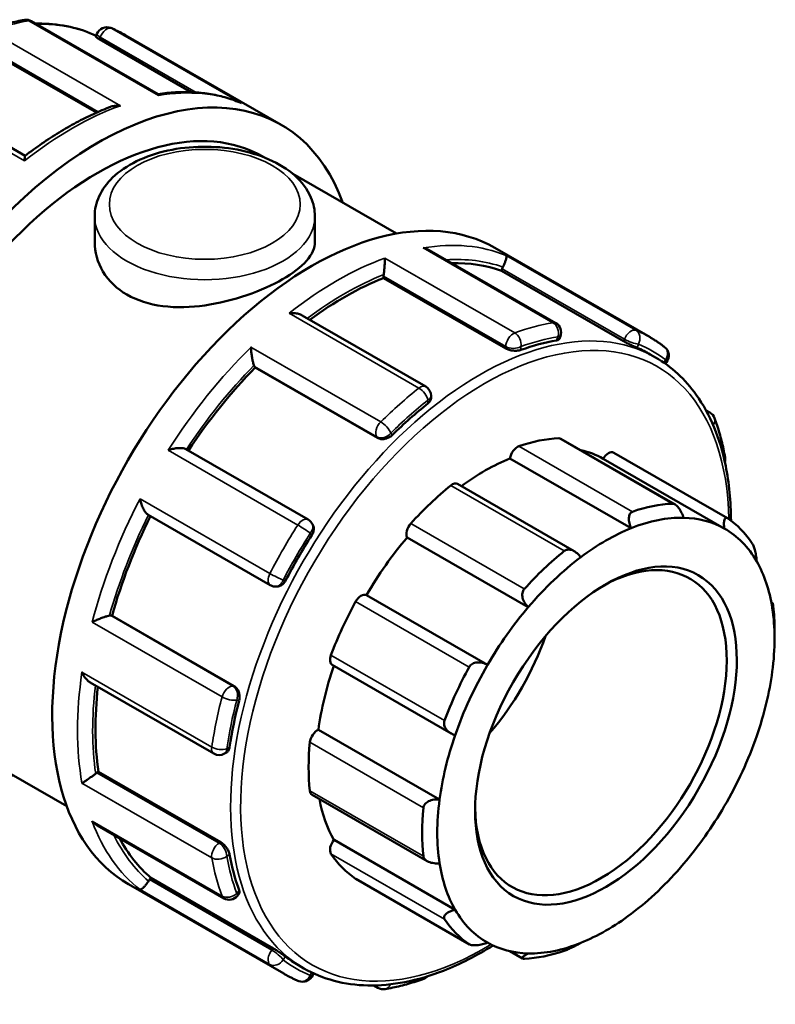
# Model space of a CAD drawing. Header units: millimetres. Extents: x 0 to 901, y -367 to 699.
# Tile 11 of 11: x 763 to 831, y 610 to 699. Entities that reach past the tile are written whole.
import ezdxf

# ---------------------------------------------------------------- set-up
doc = ezdxf.new("R2010")
doc.units = ezdxf.units.MM
doc.layers.add('Visible (ANSI)', color=7, linetype='Continuous', lineweight=50)
doc.layers.add('Visible Narrow (ANSI)', color=7, linetype='Continuous', lineweight=35)

msp = doc.modelspace()

# ---------------------------------------------------------------- linework, layer by layer
at = {"layer": 'Visible (ANSI)'}
for p, q in [((775.213, 692.177), (763.835, 698.729)), ((769.606, 697.34), (769.699, 697.581)), ((772.309, 697.456), (786.254, 689.426)), ((759.342, 696.456), (769.664, 690.511)), ((769.936, 697.106), (778.191, 692.352)), ((763.249, 686.632), (752.141, 693.029)), ((784.607, 686.566), (784.72, 686.501)), ((787.313, 685.008), (796.634, 679.64)), ((769.502, 681.191), (769.502, 678.888)), ((789.302, 681.191), (789.302, 678.888)), ((810.956, 671.594), (799.578, 678.146)), ((805.487, 678.35), (819.431, 670.32)), ((806.069, 676.298), (806.139, 676.48)), ((817.057, 669.97), (806.069, 676.298)), ((795.475, 675.648), (795.475, 675.811)), ((806.463, 669.32), (795.475, 675.648)), ((799.263, 665.893), (788.151, 672.292)), ((811.279, 670.174), (811.372, 670.415)), ((819.451, 668.785), (819.932, 668.509)), ((783.943, 667.604), (783.872, 667.704)), ((794.931, 661.276), (783.943, 667.604)), ((820.802, 667.952), (820.905, 668.08)), ((799.744, 664.861), (799.744, 665.061)), ((824.463, 663.754), (824.815, 663.551)), ((821.675, 655.298), (811.425, 661.201)), ((788.689, 653.939), (777.698, 660.269)), ((817.727, 653.159), (806.838, 659.43)), ((826.106, 653.136), (815.217, 659.407)), ((816.169, 659.948), (826.38, 654.068)), ((812.623, 651.089), (802.123, 657.136)), ((774.298, 654.376), (785.29, 648.046)), ((789.07, 653.553), (788.996, 653.658)), ((808.484, 646.063), (797.595, 652.334)), ((785.681, 647.922), (785.809, 647.911)), ((804.823, 640.88), (793.933, 647.15)), ((830.336, 646.495), (830.457, 646.425)), ((770.941, 645.306), (771.063, 645.295)), ((782.051, 638.967), (771.063, 645.295)), ((830.625, 643.254), (830.625, 644.036)), ((790.856, 640.876), (801.547, 634.719)), ((769.106, 639.298), (780.217, 632.9)), ((754.964, 635.091), (766.991, 628.165)), ((800.508, 628.779), (789.619, 635.05)), ((781.175, 632.9), (781.348, 633)), ((769.708, 631.181), (769.848, 631.262)), ((780.837, 624.935), (769.848, 631.262)), ((789.044, 629.204), (799.395, 623.243)), ((769.734, 626.446), (781.111, 619.895)), ((801.907, 618.873), (791.018, 625.143)), ((774.441, 621.577), (774.563, 621.729)), ((785.551, 615.401), (774.563, 621.729)), ((792.982, 621.642), (803.193, 615.761)), ((772.551, 621.156), (786.495, 613.126)), ((782.338, 620.125), (782.499, 620.326)), ((807.975, 614.486), (806.833, 615.143)), ((787.832, 613.879), (788.313, 613.602)), ((789.105, 613.001), (789.167, 613.159)), ((794.97, 611.852), (794.596, 612.067))]:
    msp.add_line(p, q, dxfattribs=at)
for centre, start, end in [((763.356, 697.897), 60.06401, 99.6131), ((770.594, 697.234), 67.40576, 158.80211), ((810.477, 670.762), 338.80211, 60.06401), ((820.157, 668.681), 321.19183, 52.34333), ((798.784, 665.061), 0, 60.06401), ((824.336, 662.719), 20.23569, 60.06401), ((825.23, 659.377), 344.51282, 10.15194), ((788.21, 653.107), 35.02709, 60.06401), ((785.769, 648.878), 240.06401, 264.76275), ((780.696, 633.732), 240.06401, 299.93599), ((781.59, 620.727), 240.06401, 321.19183), ((788.21, 613.348), 247.40576, 338.80211), ((798.784, 613.572), 289.74163, 316.0752), ((795.449, 612.684), 240.06401, 279.6131)]:
    msp.add_arc(centre, 0.96, start, end, dxfattribs=at)
for centre, major_axis, start_param, end_param in [((769.785, 660.829), (16.468, 28.597), 5.832158, 9.875805), ((769.785, 660.829), (14.821, 25.738), 0, 3.141593), ((789.019, 649.753), (16.468, 28.597), 0, 3.141593), ((791.975, 648.051), (15.809, 27.453), 0.102973, 0.339255), ((806.727, 676.426), (-0.479, -0.832), 4.801717, 4.972255), ((791.975, 648.051), (15.809, 27.453), 0.626572, 0.923698), ((796.154, 676.202), (-0.479, -0.832), 5.325316, 5.495853), ((803.642, 641.332), (-15.809, -27.453), 3.589111, 3.737405), ((803.642, 641.332), (15.809, 27.453), 0, 0.072213), ((791.975, 648.051), (15.809, 27.453), 1.15017, 1.461252), ((784.46, 668.435), (-0.479, -0.832), 5.848915, 6.019452), ((803.642, 641.332), (-15.809, -27.453), 4.11271, 4.261003), ((804.575, 640.795), (11.178, 19.411), 0.349739, 0.588871), ((810.946, 660.369), (0.479, 0.832), 0, 0.349739), ((807.507, 659.68), (0.479, 0.832), 0.588871, 2.182057), ((804.575, 640.795), (10.699, 18.58), 0.005332, 0.177783), ((804.575, 640.795), (-10.699, -18.58), 3.775244, 4.064618), ((815.69, 659.116), (0.479, 0.832), 0, 1.553739), ((804.575, 640.795), (-11.178, -19.411), 4.11965, 4.358782), ((801.644, 656.304), (0.479, 0.832), 0, 0.978058), ((814.786, 634.915), (11.178, 19.411), 0.349739, 0.588871), ((791.975, 648.051), (15.809, 27.453), 1.676418, 1.987555), ((815.465, 634.524), (10.699, 18.58), 0.304959, 0.633651), ((815.465, 634.524), (10.699, 18.58), 0.005332, 0.304959), ((814.786, 634.915), (11.178, 19.411), 6.004606, 6.243738), ((798.204, 653.031), (-0.479, -0.832), 4.358782, 5.951969), ((815.465, 634.524), (10.699, 18.58), 0.633651, 0.933278), ((815.465, 634.524), (10.699, 18.58), 5.959826, 6.288518), ((803.642, 641.332), (-15.809, -27.453), 4.636308, 4.784602), ((804.575, 640.795), (-10.699, -18.58), 4.403562, 4.703189), ((815.012, 634.784), (7.985, 13.865), 2.37399, 7.050788), ((814.786, 634.915), (-11.178, -19.411), 4.11965, 4.358782), ((815.465, 634.524), (10.699, 18.58), 0.933278, 1.261969), ((815.465, 634.524), (10.699, 18.58), 5.660199, 5.959826), ((793.461, 646.315), (0.479, 0.832), 0.01319, 1.606376), ((804.575, 640.795), (-11.178, -19.411), 4.747969, 4.987101), ((815.465, 634.524), (10.699, 18.58), 1.261969, 1.561596), ((814.786, 634.915), (11.178, 19.411), 5.495853, 5.615419), ((770.601, 644.431), (0.479, 0.832), 0.259866, 0.430403), ((815.465, 634.524), (-10.699, -18.58), 2.189915, 2.518607), ((799.908, 643.482), (7.985, 13.865), 4.392833, 5.031945), ((791.335, 641.708), (-0.479, -0.832), 4.987101, 6.283185), ((804.575, 640.795), (-10.699, -18.58), 5.033948, 5.331508), ((815.465, 634.524), (10.699, 18.58), 1.561596, 1.890288), ((814.786, 634.915), (-11.178, -19.411), 4.747969, 4.987101), ((815.465, 634.524), (-10.699, -18.58), 1.890288, 2.189915), ((791.975, 648.051), (15.809, 27.453), 2.213854, 2.511154), ((803.642, 641.332), (-15.809, -27.453), 5.159907, 5.308201), ((789.523, 634.217), (0.479, 0.832), 0.641509, 2.234695), ((815.465, 634.524), (10.699, 18.58), 1.890288, 2.189915), ((804.575, 640.795), (-11.178, -19.411), 5.376288, 5.615419), ((815.465, 634.524), (-10.699, -18.58), 1.561596, 1.890288), ((769.708, 630.396), (-0.479, -0.832), 3.925057, 4.095595), ((789.523, 630.036), (-0.479, -0.832), 5.615419, 6.283185), ((804.575, 640.795), (-10.699, -18.58), 5.691466, 5.959826), ((815.465, 634.524), (10.699, 18.58), 2.189915, 2.518607), ((814.786, 634.915), (-11.178, -19.411), 5.376288, 5.615419), ((815.465, 634.524), (-10.699, -18.58), 1.261969, 1.561596), ((791.975, 648.051), (-15.809, -27.453), 5.938883, 6.176345), ((791.335, 624.632), (-0.479, -0.832), 4.41142, 6.004606), ((804.575, 640.795), (-11.178, -19.411), 6.004606, 6.243738), ((803.642, 641.332), (-15.809, -27.453), 5.683506, 5.8318), ((815.465, 634.524), (-10.699, -18.58), 5.660199, 5.959826), ((815.465, 634.524), (-10.699, -18.58), 0.933278, 1.261969), ((774.78, 621.093), (-0.479, -0.832), 4.448656, 4.619193), ((793.461, 622.473), (-0.479, -0.832), 6.243738, 6.283185), ((815.465, 634.524), (-10.699, -18.58), 5.959826, 6.288518), ((814.786, 634.915), (-11.178, -19.411), 6.004606, 6.243738), ((815.465, 634.524), (-10.699, -18.58), 0.633651, 0.933278), ((815.465, 634.524), (-10.699, -18.58), 0.005332, 0.304959), ((814.786, 634.915), (-11.178, -19.411), 0.349739, 0.588871), ((815.465, 634.524), (-10.699, -18.58), 0.304959, 0.633651), ((803.642, 641.332), (-15.809, -27.453), 6.207105, 6.283185)]:
    msp.add_ellipse(centre, major_axis=major_axis, ratio=0.578093, start_param=start_param, end_param=end_param, dxfattribs=at)
msp.add_ellipse((815.465, 634.524), major_axis=(-8.304, -14.42), ratio=0.578093, dxfattribs=at)
for points, knots in [([(763.195, 698.844), (762.966, 698.805), (762.735, 698.761), (762.273, 698.665), (762.041, 698.612), (761.575, 698.497), (761.342, 698.435), (760.873, 698.301), (760.639, 698.23), (760.168, 698.078), (759.932, 697.998), (759.696, 697.913)], [5.9451058, 5.9451058, 5.9451058, 5.9451058, 5.9756179, 5.9756179, 6.0061299, 6.0061299, 6.0366419, 6.0366419, 6.067154, 6.067154, 6.097666, 6.097666, 6.097666, 6.097666]), ([(769.638, 697.423), (768.153, 698.113), (766.5, 698.479), (764.568, 698.517), (764.389, 698.517), (764.208, 698.514)], [5.5501767, 5.5501767, 5.5501767, 5.5501767, 5.8074647, 5.8074647, 5.8336351, 5.8336351, 5.8336351, 5.8336351]), ([(769.936, 697.106), (769.85, 697.155), (769.773, 697.202), (769.66, 697.279), (769.625, 697.307), (769.606, 697.331), (769.604, 697.337), (769.606, 697.34)], [0, 0, 0, 0, 0.03612276, 0.03612276, 0.07224551, 0.07224551, 0.0869821, 0.0869821, 0.0869821, 0.0869821]), ([(772.309, 697.456), (772.223, 697.506), (772.135, 697.555), (771.959, 697.65), (771.871, 697.696), (771.692, 697.787), (771.603, 697.832), (771.422, 697.918), (771.331, 697.96), (771.148, 698.042), (771.056, 698.081), (770.963, 698.12)], [5.49972085, 5.49972085, 5.49972085, 5.49972085, 5.51459013, 5.51459013, 5.52945941, 5.52945941, 5.54432869, 5.54432869, 5.55919797, 5.55919797, 5.57406725, 5.57406725, 5.57406725, 5.57406725]), ([(782.57, 691.426), (782.129, 691.607), (781.675, 691.762), (780.745, 692.019), (780.269, 692.121), (779.298, 692.274), (778.803, 692.323), (777.798, 692.371), (777.287, 692.368), (776.255, 692.312), (775.734, 692.259), (775.208, 692.18)], [5.5772771, 5.5772771, 5.5772771, 5.5772771, 5.6478405, 5.6478405, 5.7184039, 5.7184039, 5.7889673, 5.7889673, 5.8595307, 5.8595307, 5.9297918, 5.9297918, 5.9297918, 5.9297918]), ([(775.248, 692.049), (775.248, 692.049), (775.248, 692.05), (775.245, 692.102), (775.238, 692.14), (775.223, 692.168), (775.219, 692.174), (775.213, 692.177)], [-0.00062403, -0.00062403, -0.00062403, -0.00062403, 0, 0, 0.04256749, 0.04256749, 0.05840911, 0.05840911, 0.05840911, 0.05840911]), ([(770.928, 691.033), (770.943, 691.039), (770.958, 691.045), (771.102, 691.094), (771.238, 691.122), (771.517, 691.151), (771.663, 691.15), (771.809, 691.135), (771.811, 691.135), (771.813, 691.135)], [0.09429004, 0.09429004, 0.09429004, 0.09429004, 0.0992123, 0.0992123, 0.14004962, 0.14004962, 0.18293512, 0.18293512, 0.18355319, 0.18355319, 0.18355319, 0.18355319]), ([(782.57, 691.426), (782.613, 691.408), (782.656, 691.389), (782.7, 691.367), (782.701, 691.366), (782.703, 691.365)], [0.1688312, 0.1688312, 0.1688312, 0.1688312, 0.18293512, 0.18293512, 0.18355319, 0.18355319, 0.18355319, 0.18355319]), ([(770.928, 691.033), (770.416, 690.838), (769.902, 690.622), (768.874, 690.15), (768.359, 689.894), (767.329, 689.343), (766.814, 689.047), (765.788, 688.419), (765.276, 688.086), (764.256, 687.384), (763.749, 687.015), (763.244, 686.629)], [6.1163974, 6.1163974, 6.1163974, 6.1163974, 6.1823885, 6.1823885, 6.2483796, 6.2483796, 6.3143707, 6.3143707, 6.3803618, 6.3803618, 6.4463528, 6.4463528, 6.4463528, 6.4463528]), ([(769.502, 681.191), (769.502, 681.81), (769.644, 682.426), (770.186, 683.614), (770.605, 684.178), (771.716, 685.249), (772.442, 685.737), (774.113, 686.557), (775.068, 686.88), (777.08, 687.319), (778.135, 687.437), (780.247, 687.464), (781.302, 687.374), (783.325, 686.994), (784.292, 686.702), (786.051, 685.923), (786.841, 685.435), (788.126, 684.286), (788.632, 683.629), (789.177, 682.353), (789.302, 681.773), (789.302, 681.191)], [2.356194, 2.356194, 2.356194, 2.356194, 2.612893, 2.612893, 2.894422, 2.894422, 3.22149, 3.22149, 3.564496, 3.564496, 3.904707, 3.904707, 4.242846, 4.242846, 4.582585, 4.582585, 4.925588, 4.925588, 5.256289, 5.256289, 5.497787, 5.497787, 5.497787, 5.497787]), ([(763.204, 686.177), (763.204, 686.179), (763.204, 686.18), (763.204, 686.277), (763.206, 686.362), (763.214, 686.498), (763.22, 686.551), (763.232, 686.609), (763.238, 686.624), (763.244, 686.629)], [-0.000624, -0.000624, -0.000624, -0.000624, 0, 0, 0.0425675, 0.0425675, 0.083165, 0.083165, 0.1095859, 0.1095859, 0.1095859, 0.1095859]), ([(789.302, 678.888), (789.302, 678.35), (789.057, 677.772), (788.051, 676.624), (787.289, 676.051), (785.516, 675.03), (784.397, 674.52), (781.958, 673.684), (780.637, 673.36), (778.166, 673.014), (776.846, 672.967), (774.407, 673.279), (773.288, 673.641), (771.515, 674.663), (770.753, 675.383), (769.747, 677.055), (769.502, 678.003), (769.502, 678.888)], [0.752278, 0.752278, 0.752278, 0.752278, 1.128242, 1.128242, 1.504206, 1.504206, 1.880171, 1.880171, 2.256135, 2.256135, 2.632274, 2.632274, 3.008413, 3.008413, 3.384551, 3.384551, 3.76069, 3.76069, 3.76069, 3.76069]), ([(799.578, 678.146), (799.535, 678.171), (799.491, 678.193), (799.318, 678.274), (799.181, 678.319), (799.039, 678.35), (799.037, 678.35), (799.035, 678.35)], [0.1250849, 0.1250849, 0.1250849, 0.1250849, 0.14004962, 0.14004962, 0.18293512, 0.18293512, 0.18355319, 0.18355319, 0.18355319, 0.18355319]), ([(795.6, 677.436), (795.6, 677.436), (795.6, 677.435), (795.6, 677.367), (795.598, 677.287), (795.59, 677.105), (795.585, 677.005), (795.569, 676.779), (795.559, 676.652), (795.538, 676.417), (795.528, 676.314), (795.507, 676.122), (795.496, 676.036), (795.485, 675.954), (795.485, 675.952), (795.485, 675.95)], [-0.000624, -0.000624, -0.000624, -0.000624, 0, 0, 0.0425675, 0.0425675, 0.083165, 0.083165, 0.1251956, 0.1251956, 0.156659, 0.156659, 0.1839421, 0.1839421, 0.1846888, 0.1846888, 0.1846888, 0.1846888]), ([(806.49, 677.667), (806.491, 677.667), (806.491, 677.667), (806.507, 677.648), (806.516, 677.615), (806.517, 677.524), (806.51, 677.466), (806.48, 677.321), (806.455, 677.232), (806.393, 677.05), (806.36, 676.965), (806.287, 676.795), (806.249, 676.714), (806.208, 676.632), (806.206, 676.63), (806.205, 676.628)], [-0.000624, -0.000624, -0.000624, -0.000624, 0, 0, 0.0425675, 0.0425675, 0.083165, 0.083165, 0.1251956, 0.1251956, 0.156659, 0.156659, 0.1839421, 0.1839421, 0.1846888, 0.1846888, 0.1846888, 0.1846888]), ([(788.151, 672.292), (788.055, 672.348), (787.945, 672.39), (787.703, 672.457), (787.567, 672.479), (787.287, 672.498), (787.141, 672.495), (786.996, 672.48), (786.994, 672.479), (786.991, 672.479)], [0.0626637, 0.0626637, 0.0626637, 0.0626637, 0.0992123, 0.0992123, 0.1400496, 0.1400496, 0.1829351, 0.1829351, 0.1835532, 0.1835532, 0.1835532, 0.1835532]), ([(811.279, 670.174), (811.269, 670.15), (811.251, 670.127), (811.179, 670.075), (811.108, 670.051), (811.027, 670.037)], [0.37889075, 0.37889075, 0.37889075, 0.37889075, 0.40091583, 0.40091583, 0.43767751, 0.43767751, 0.43767751, 0.43767751]), ([(818.265, 669.373), (818.199, 669.401), (818.112, 669.439), (817.912, 669.531), (817.799, 669.585), (817.584, 669.69), (817.467, 669.749), (817.246, 669.864), (817.142, 669.921), (817.057, 669.97)], [0.1461398, 0.1461398, 0.1461398, 0.1461398, 0.1829015, 0.1829015, 0.2196631, 0.2196631, 0.2557859, 0.2557859, 0.2919086, 0.2919086, 0.2919086, 0.2919086]), ([(820.744, 669.441), (820.66, 669.506), (820.575, 669.569), (820.405, 669.694), (820.319, 669.755), (820.145, 669.874), (820.058, 669.933), (819.881, 670.048), (819.792, 670.104), (819.613, 670.214), (819.522, 670.268), (819.431, 670.32)], [5.42150704, 5.42150704, 5.42150704, 5.42150704, 5.4371498, 5.4371498, 5.45279256, 5.45279256, 5.46843533, 5.46843533, 5.48407809, 5.48407809, 5.49972085, 5.49972085, 5.49972085, 5.49972085]), ([(783.556, 669.437), (783.556, 669.435), (783.556, 669.434), (783.559, 669.325), (783.566, 669.207), (783.587, 668.964), (783.601, 668.837), (783.638, 668.573), (783.661, 668.433), (783.709, 668.195), (783.731, 668.096), (783.777, 667.928), (783.799, 667.859), (783.822, 667.8), (783.823, 667.798), (783.823, 667.797)], [-0.000624, -0.000624, -0.000624, -0.000624, 0, 0, 0.0425675, 0.0425675, 0.083165, 0.083165, 0.1251956, 0.1251956, 0.156659, 0.156659, 0.1839421, 0.1839421, 0.1846888, 0.1846888, 0.1846888, 0.1846888]), ([(807.821, 669.184), (807.736, 669.154), (807.628, 669.13), (807.39, 669.108), (807.261, 669.109), (807.02, 669.133), (806.892, 669.157), (806.656, 669.226), (806.548, 669.271), (806.463, 669.32)], [0.1461398, 0.1461398, 0.1461398, 0.1461398, 0.1829015, 0.1829015, 0.2196631, 0.2196631, 0.2557859, 0.2557859, 0.2919086, 0.2919086, 0.2919086, 0.2919086]), ([(826.711, 653.835), (826.703, 655.572), (826.542, 657.227), (825.731, 661.229), (824.841, 663.397), (822.586, 666.554), (821.352, 667.691), (819.932, 668.509)], [4.7177991, 4.7177991, 4.7177991, 4.7177991, 4.9193373, 4.9193373, 5.2417014, 5.2417014, 5.4997209, 5.4997209, 5.4997209, 5.4997209]), ([(799.744, 664.861), (799.744, 664.78), (799.72, 664.691), (799.622, 664.52), (799.548, 664.439), (799.463, 664.371)], [0.36443481, 0.36443481, 0.36443481, 0.36443481, 0.40091583, 0.40091583, 0.43767751, 0.43767751, 0.43767751, 0.43767751]), ([(826.175, 659.547), (826.131, 659.794), (826.083, 660.039), (825.979, 660.523), (825.924, 660.763), (825.806, 661.236), (825.744, 661.47), (825.611, 661.932), (825.542, 662.16), (825.395, 662.61), (825.318, 662.832), (825.237, 663.051)], [4.8979083, 4.8979083, 4.8979083, 4.8979083, 4.9284203, 4.9284203, 4.9589323, 4.9589323, 4.9894444, 4.9894444, 5.0199564, 5.0199564, 5.0504685, 5.0504685, 5.0504685, 5.0504685]), ([(796.257, 661.532), (796.175, 661.451), (796.071, 661.375), (795.841, 661.256), (795.715, 661.213), (795.48, 661.167), (795.355, 661.161), (795.123, 661.191), (795.016, 661.227), (794.931, 661.276)], [0.1461398, 0.1461398, 0.1461398, 0.1461398, 0.1829015, 0.1829015, 0.2196631, 0.2196631, 0.2557859, 0.2557859, 0.2919086, 0.2919086, 0.2919086, 0.2919086]), ([(777.698, 660.269), (777.665, 660.288), (777.625, 660.305), (777.503, 660.342), (777.413, 660.356), (777.188, 660.372), (777.05, 660.367), (776.777, 660.339), (776.64, 660.316), (776.369, 660.254), (776.234, 660.214), (776.105, 660.168), (776.103, 660.168), (776.101, 660.167)], [0.0090098, 0.0090098, 0.0090098, 0.0090098, 0.0269929, 0.0269929, 0.0579619, 0.0579619, 0.0992123, 0.0992123, 0.1400496, 0.1400496, 0.1829351, 0.1829351, 0.1835532, 0.1835532, 0.1835532, 0.1835532]), ([(773.586, 655.811), (773.587, 655.809), (773.587, 655.808), (773.611, 655.675), (773.644, 655.541), (773.724, 655.28), (773.771, 655.151), (773.882, 654.901), (773.947, 654.777), (774.073, 654.587), (774.131, 654.515), (774.227, 654.424), (774.263, 654.396), (774.298, 654.376)], [-0.000624, -0.000624, -0.000624, -0.000624, 0, 0, 0.0425675, 0.0425675, 0.083165, 0.083165, 0.1251956, 0.1251956, 0.156659, 0.156659, 0.1759792, 0.1759792, 0.1759792, 0.1759792]), ([(821.442, 655.365), (821.486, 655.367), (821.533, 655.359), (821.629, 655.325), (821.678, 655.299), (821.825, 655.198), (821.921, 655.1), (822.1, 654.87), (822.192, 654.718), (822.342, 654.407), (822.401, 654.25), (822.445, 654.103)], [0.1810222, 0.1810222, 0.1810222, 0.1810222, 0.2014378, 0.2014378, 0.2218533, 0.2218533, 0.2626844, 0.2626844, 0.3123644, 0.3123644, 0.3590186, 0.3590186, 0.3590186, 0.3590186]), ([(817.727, 653.159), (817.662, 653.301), (817.607, 653.459), (817.533, 653.785), (817.517, 653.953), (817.538, 654.222), (817.567, 654.345), (817.648, 654.492), (817.681, 654.535), (817.758, 654.604), (817.801, 654.629), (817.849, 654.646)], [0.345179, 0.345179, 0.345179, 0.345179, 0.3918331, 0.3918331, 0.4415131, 0.4415131, 0.4823442, 0.4823442, 0.5027598, 0.5027598, 0.5231753, 0.5231753, 0.5231753, 0.5231753]), ([(826.106, 653.136), (826.084, 653.277), (826.071, 653.422), (826.07, 653.694), (826.084, 653.818), (826.136, 653.986), (826.173, 654.049), (826.246, 654.092), (826.274, 654.098), (826.333, 654.091), (826.365, 654.078), (826.398, 654.056)], [0.345179, 0.345179, 0.345179, 0.345179, 0.3918331, 0.3918331, 0.4415131, 0.4415131, 0.4823442, 0.4823442, 0.5027598, 0.5027598, 0.5231753, 0.5231753, 0.5231753, 0.5231753]), ([(789.07, 653.553), (789.076, 653.544), (789.082, 653.535), (789.144, 653.437), (789.18, 653.33), (789.206, 653.117), (789.198, 652.995), (789.137, 652.754), (789.084, 652.634), (789.019, 652.532)], [0.3244783, 0.3244783, 0.3244783, 0.3244783, 0.3281724, 0.3281724, 0.3644362, 0.3644362, 0.4010569, 0.4010569, 0.4376776, 0.4376776, 0.4376776, 0.4376776]), ([(828.619, 651.801), (828.642, 651.766), (828.666, 651.722), (828.714, 651.62), (828.737, 651.563), (828.805, 651.377), (828.845, 651.235), (828.916, 650.942), (828.949, 650.77), (828.997, 650.451), (829.013, 650.303), (829.022, 650.175)], [0.1810222, 0.1810222, 0.1810222, 0.1810222, 0.2014378, 0.2014378, 0.2218533, 0.2218533, 0.2626844, 0.2626844, 0.3123644, 0.3123644, 0.3590186, 0.3590186, 0.3590186, 0.3590186]), ([(811.723, 651.118), (811.77, 651.156), (811.824, 651.186), (811.939, 651.229), (812.002, 651.241), (812.193, 651.251), (812.327, 651.222), (812.593, 651.117), (812.739, 651.025), (812.997, 650.805), (813.11, 650.68), (813.202, 650.553)], [0.1810222, 0.1810222, 0.1810222, 0.1810222, 0.2014378, 0.2014378, 0.2218533, 0.2218533, 0.2626844, 0.2626844, 0.3123644, 0.3123644, 0.3590186, 0.3590186, 0.3590186, 0.3590186]), ([(786.672, 648.467), (786.615, 648.358), (786.538, 648.252), (786.359, 648.078), (786.257, 648.011), (786.058, 647.927), (785.949, 647.904), (785.832, 647.909), (785.82, 647.91), (785.809, 647.911)], [0.1461398, 0.1461398, 0.1461398, 0.1461398, 0.1829015, 0.1829015, 0.2196631, 0.2196631, 0.2557859, 0.2557859, 0.2597683, 0.2597683, 0.2597683, 0.2597683]), ([(808.484, 646.063), (808.371, 646.17), (808.262, 646.3), (808.081, 646.592), (808.01, 646.757), (807.944, 647.051), (807.935, 647.199), (807.971, 647.405), (807.991, 647.472), (808.049, 647.594), (808.086, 647.65), (808.129, 647.699)], [0.345179, 0.345179, 0.345179, 0.345179, 0.3918331, 0.3918331, 0.4415131, 0.4415131, 0.4823442, 0.4823442, 0.5027598, 0.5027598, 0.5231753, 0.5231753, 0.5231753, 0.5231753]), ([(830.421, 646.004), (830.42, 646.107), (830.421, 646.202), (830.43, 646.352), (830.438, 646.403), (830.455, 646.433), (830.465, 646.424), (830.482, 646.359), (830.488, 646.329), (830.5, 646.253), (830.506, 646.207), (830.512, 646.155)], [0.345179, 0.345179, 0.345179, 0.345179, 0.3918331, 0.3918331, 0.4415131, 0.4415131, 0.4823442, 0.4823442, 0.5027598, 0.5027598, 0.5231753, 0.5231753, 0.5231753, 0.5231753]), ([(770.836, 645.302), (770.776, 645.293), (770.706, 645.278), (770.539, 645.235), (770.442, 645.206), (770.215, 645.13), (770.083, 645.08), (769.835, 644.979), (769.716, 644.927), (769.49, 644.822), (769.382, 644.767), (769.285, 644.715), (769.283, 644.714), (769.282, 644.713)], [0, 0, 0, 0, 0.0269929, 0.0269929, 0.0579619, 0.0579619, 0.0992123, 0.0992123, 0.1400496, 0.1400496, 0.1829351, 0.1829351, 0.1835532, 0.1835532, 0.1835532, 0.1835532]), ([(803.174, 640.682), (803.206, 640.742), (803.248, 640.797), (803.346, 640.895), (803.403, 640.938), (803.587, 641.043), (803.729, 641.083), (804.026, 641.116), (804.203, 641.101), (804.533, 641.02), (804.688, 640.956), (804.823, 640.88)], [0.1810222, 0.1810222, 0.1810222, 0.1810222, 0.2014378, 0.2014378, 0.2218533, 0.2218533, 0.2626844, 0.2626844, 0.3123644, 0.3123644, 0.3590186, 0.3590186, 0.3590186, 0.3590186]), ([(768.362, 640.211), (768.362, 640.209), (768.363, 640.208), (768.422, 640.076), (768.491, 639.95), (768.644, 639.721), (768.729, 639.615), (768.909, 639.434), (769.005, 639.356), (769.106, 639.298)], [-0.000624, -0.000624, -0.000624, -0.000624, 0, 0, 0.0425675, 0.0425675, 0.083165, 0.083165, 0.1218591, 0.1218591, 0.1218591, 0.1218591]), ([(782.051, 638.967), (782.136, 638.918), (782.221, 638.844), (782.363, 638.658), (782.42, 638.546), (782.498, 638.32), (782.524, 638.19), (782.535, 637.931), (782.521, 637.803), (782.493, 637.692)], [0.2919086, 0.2919086, 0.2919086, 0.2919086, 0.3280314, 0.3280314, 0.3641542, 0.3641542, 0.4009158, 0.4009158, 0.4376775, 0.4376775, 0.4376775, 0.4376775]), ([(801.907, 634.56), (801.759, 634.608), (801.607, 634.678), (801.323, 634.861), (801.194, 634.978), (801.02, 635.212), (800.955, 635.34), (800.912, 635.539), (800.906, 635.607), (800.915, 635.741), (800.929, 635.807), (800.953, 635.869)], [0.345179, 0.345179, 0.345179, 0.345179, 0.3918331, 0.3918331, 0.4415131, 0.4415131, 0.4823442, 0.4823442, 0.5027598, 0.5027598, 0.5231753, 0.5231753, 0.5231753, 0.5231753]), ([(781.634, 633.49), (781.618, 633.383), (781.584, 633.278), (781.485, 633.107), (781.419, 633.041), (781.348, 633)], [0.14613978, 0.14613978, 0.14613978, 0.14613978, 0.18290145, 0.18290145, 0.21956928, 0.21956928, 0.21956928, 0.21956928]), ([(769.592, 631.104), (769.53, 631.055), (769.461, 631.003), (769.306, 630.889), (769.222, 630.829), (769.031, 630.694), (768.926, 630.622), (768.736, 630.494), (768.65, 630.437), (768.493, 630.337), (768.423, 630.294), (768.363, 630.259), (768.362, 630.259), (768.362, 630.258)], [0, 0, 0, 0, 0.0269929, 0.0269929, 0.0579619, 0.0579619, 0.0992123, 0.0992123, 0.1400496, 0.1400496, 0.1829351, 0.1829351, 0.1835532, 0.1835532, 0.1835532, 0.1835532]), ([(799.06, 628.043), (799.065, 628.102), (799.081, 628.16), (799.132, 628.272), (799.167, 628.326), (799.294, 628.474), (799.41, 628.555), (799.672, 628.687), (799.842, 628.738), (800.182, 628.789), (800.352, 628.792), (800.508, 628.779)], [0.1810222, 0.1810222, 0.1810222, 0.1810222, 0.2014378, 0.2014378, 0.2218533, 0.2218533, 0.2626844, 0.2626844, 0.3123644, 0.3123644, 0.3590186, 0.3590186, 0.3590186, 0.3590186]), ([(769.282, 626.817), (769.283, 626.815), (769.285, 626.814), (769.381, 626.707), (769.486, 626.613), (769.643, 626.502), (769.688, 626.473), (769.734, 626.446)], [-0.00062403, -0.00062403, -0.00062403, -0.00062403, 0, 0, 0.04256749, 0.04256749, 0.05890587, 0.05890587, 0.05890587, 0.05890587]), ([(780.837, 624.935), (780.922, 624.886), (781.015, 624.815), (781.193, 624.646), (781.278, 624.547), (781.419, 624.35), (781.485, 624.238), (781.584, 624.021), (781.618, 623.916), (781.634, 623.827)], [0.2919086, 0.2919086, 0.2919086, 0.2919086, 0.3280314, 0.3280314, 0.3641542, 0.3641542, 0.4009158, 0.4009158, 0.4376775, 0.4376775, 0.4376775, 0.4376775]), ([(800.508, 623.043), (800.352, 623.031), (800.182, 623.033), (799.842, 623.074), (799.672, 623.116), (799.41, 623.227), (799.294, 623.297), (799.167, 623.426), (799.132, 623.473), (799.081, 623.571), (799.065, 623.622), (799.06, 623.674)], [0.345179, 0.345179, 0.345179, 0.345179, 0.3918331, 0.3918331, 0.4415131, 0.4415131, 0.4823442, 0.4823442, 0.5027598, 0.5027598, 0.5231753, 0.5231753, 0.5231753, 0.5231753]), ([(774.346, 621.446), (774.297, 621.371), (774.246, 621.298), (774.136, 621.149), (774.078, 621.078), (773.953, 620.933), (773.888, 620.866), (773.776, 620.764), (773.727, 620.728), (773.645, 620.681), (773.612, 620.671), (773.587, 620.676), (773.587, 620.676), (773.586, 620.676)], [0, 0, 0, 0, 0.0269929, 0.0269929, 0.0579619, 0.0579619, 0.0992123, 0.0992123, 0.1400496, 0.1400496, 0.1829351, 0.1829351, 0.1835532, 0.1835532, 0.1835532, 0.1835532]), ([(782.493, 620.615), (782.521, 620.537), (782.535, 620.464), (782.526, 620.374), (782.516, 620.347), (782.499, 620.326)], [0.14613978, 0.14613978, 0.14613978, 0.14613978, 0.18290145, 0.18290145, 0.20497252, 0.20497252, 0.20497252, 0.20497252]), ([(800.953, 618.029), (800.929, 618.064), (800.915, 618.102), (800.906, 618.181), (800.912, 618.222), (800.955, 618.344), (801.02, 618.425), (801.194, 618.577), (801.323, 618.656), (801.607, 618.784), (801.759, 618.835), (801.907, 618.873)], [0.1810222, 0.1810222, 0.1810222, 0.1810222, 0.2014378, 0.2014378, 0.2218533, 0.2218533, 0.2626844, 0.2626844, 0.3123644, 0.3123644, 0.3590186, 0.3590186, 0.3590186, 0.3590186]), ([(785.551, 615.401), (785.636, 615.352), (785.738, 615.29), (785.949, 615.157), (786.058, 615.085), (786.257, 614.951), (786.359, 614.881), (786.538, 614.753), (786.615, 614.696), (786.672, 614.653)], [0.2919086, 0.2919086, 0.2919086, 0.2919086, 0.3280314, 0.3280314, 0.3641542, 0.3641542, 0.4009158, 0.4009158, 0.4376775, 0.4376775, 0.4376775, 0.4376775]), ([(788.313, 613.602), (790.007, 612.627), (791.96, 612.109), (796.211, 612.025), (798.516, 612.48), (802.342, 613.971), (803.839, 614.729), (805.326, 615.653)], [2.3581282, 2.3581282, 2.3581282, 2.3581282, 2.6658721, 2.6658721, 2.9817856, 2.9817856, 3.1810514, 3.1810514, 3.1810514, 3.1810514]), ([(804.823, 615.912), (804.688, 615.861), (804.533, 615.813), (804.203, 615.732), (804.026, 615.701), (803.729, 615.674), (803.587, 615.672), (803.403, 615.692), (803.346, 615.703), (803.248, 615.733), (803.206, 615.751), (803.174, 615.773)], [0.345179, 0.345179, 0.345179, 0.345179, 0.3918331, 0.3918331, 0.4415131, 0.4415131, 0.4823442, 0.4823442, 0.5027598, 0.5027598, 0.5231753, 0.5231753, 0.5231753, 0.5231753]), ([(813.202, 615.889), (813.11, 615.837), (812.997, 615.776), (812.739, 615.64), (812.593, 615.566), (812.327, 615.438), (812.193, 615.376), (812.002, 615.292), (811.939, 615.266), (811.824, 615.22), (811.77, 615.2), (811.723, 615.184)], [0.345179, 0.345179, 0.345179, 0.345179, 0.3918331, 0.3918331, 0.4415131, 0.4415131, 0.4823442, 0.4823442, 0.5027598, 0.5027598, 0.5231753, 0.5231753, 0.5231753, 0.5231753]), ([(808.129, 614.464), (808.086, 614.462), (808.049, 614.464), (807.991, 614.476), (807.971, 614.486), (807.935, 614.523), (807.944, 614.561), (808.01, 614.649), (808.081, 614.708), (808.262, 614.828), (808.371, 614.888), (808.484, 614.944)], [0.1810222, 0.1810222, 0.1810222, 0.1810222, 0.2014378, 0.2014378, 0.2218533, 0.2218533, 0.2626844, 0.2626844, 0.3123644, 0.3123644, 0.3590186, 0.3590186, 0.3590186, 0.3590186]), ([(786.495, 613.126), (786.582, 613.076), (786.669, 613.027), (786.845, 612.932), (786.933, 612.885), (787.112, 612.794), (787.202, 612.75), (787.382, 612.664), (787.473, 612.622), (787.657, 612.54), (787.749, 612.5), (787.842, 612.462)], [2.3581282, 2.3581282, 2.3581282, 2.3581282, 2.37299748, 2.37299748, 2.38786676, 2.38786676, 2.40273604, 2.40273604, 2.41760532, 2.41760532, 2.4324746, 2.4324746, 2.4324746, 2.4324746]), ([(795.609, 611.738), (795.838, 611.777), (796.069, 611.82), (796.531, 611.917), (796.764, 611.97), (797.229, 612.085), (797.463, 612.147), (797.931, 612.28), (798.166, 612.352), (798.636, 612.503), (798.872, 612.583), (799.108, 612.668)], [2.8035132, 2.8035132, 2.8035132, 2.8035132, 2.8340252, 2.8340252, 2.8645372, 2.8645372, 2.8950493, 2.8950493, 2.9255613, 2.9255613, 2.9560734, 2.9560734, 2.9560734, 2.9560734])]:
    msp.add_open_spline(points, degree=3, knots=knots, dxfattribs=at)
at = {"layer": 'Visible Narrow (ANSI)'}
for p, q in [((763.581, 698.767), (775.248, 692.049)), ((771.813, 691.135), (760.146, 697.853)), ((782.703, 691.365), (771.036, 698.084)), ((759.342, 696.619), (769.825, 690.582)), ((769.936, 697.106), (770.006, 697.288)), ((770.006, 697.288), (778.617, 692.329)), ((751.537, 692.896), (763.204, 686.177)), ((799.035, 678.35), (810.702, 671.632)), ((807.267, 670.718), (795.6, 677.436)), ((818.158, 670.948), (806.49, 677.667)), ((806.139, 676.48), (817.128, 670.152)), ((795.475, 675.811), (806.463, 669.483)), ((786.991, 672.479), (798.659, 665.761)), ((811.156, 670.371), (811.027, 670.037)), ((817.128, 670.152), (817.057, 669.97)), ((795.223, 662.718), (783.556, 669.437)), ((806.463, 669.483), (806.463, 669.32)), ((807.821, 669.184), (807.821, 669.483)), ((818.265, 669.373), (818.394, 669.707)), ((820.836, 668.29), (820.649, 668.058)), ((783.872, 667.704), (794.861, 661.376)), ((799.463, 664.67), (799.463, 664.371)), ((794.861, 661.376), (794.931, 661.276)), ((796.257, 661.532), (796.127, 661.716)), ((811.232, 661.245), (821.442, 655.365)), ((817.849, 654.646), (807.638, 660.526)), ((776.101, 660.167), (787.768, 653.448)), ((801.512, 656.998), (811.723, 651.118)), ((785.254, 649.093), (773.586, 655.811)), ((808.129, 647.699), (797.919, 653.579)), ((788.889, 652.716), (789.019, 652.532)), ((786.672, 648.467), (786.448, 648.487)), ((792.963, 646.562), (803.174, 640.682)), ((781.929, 638.978), (770.941, 645.306)), ((769.282, 644.713), (780.949, 637.995)), ((800.953, 635.869), (790.742, 641.749)), ((780.029, 633.493), (768.362, 640.211)), ((782.051, 638.967), (781.929, 638.978)), ((782.269, 637.712), (782.493, 637.692)), ((788.849, 633.923), (799.06, 628.043)), ((781.634, 633.49), (781.375, 633.341)), ((780.696, 624.853), (769.708, 631.181)), ((768.362, 630.258), (780.029, 623.54)), ((799.06, 623.674), (788.849, 629.554)), ((780.949, 620.098), (769.282, 626.817)), ((780.837, 624.935), (780.696, 624.853)), ((790.742, 623.909), (800.953, 618.029)), ((781.375, 623.678), (781.634, 623.827)), ((785.429, 615.249), (774.441, 621.577)), ((803.174, 615.773), (792.963, 621.653)), ((773.586, 620.676), (785.254, 613.957)), ((782.493, 620.615), (782.269, 620.336)), ((785.551, 615.401), (785.429, 615.249)), ((786.448, 614.374), (786.672, 614.653)), ((788.998, 613.239), (788.889, 612.957))]:
    msp.add_line(p, q, dxfattribs=at)
for centre, major_axis, ratio, start_param, end_param in [((755.841, 668.859), (16.468, 28.597), 0.578093, 0.445385, 0.597945), ((763.356, 697.897), (-0.16, 0.947), 0.736369, 5.736849, 6.283185), ((763.356, 697.897), (0.479, 0.832), 0.578093, 0, 0.445385), ((754.682, 669.526), (15.809, 27.453), 0.578093, 0.052467, 0.339255), ((770.594, 697.234), (-0.895, 0.347), 0.209664, 0, 0.938208), ((770.594, 697.234), (0.479, 0.832), 0.578093, 0.074346, 1.830662), ((770.594, 697.234), (0.369, 0.886), 0.813717, 6.178725, 6.283185), ((755.841, 668.859), (16.468, 28.597), 0.578093, 0, 0.074346), ((767.509, 662.14), (16.468, 28.597), 0.578093, 0.074346, 0.445385), ((767.509, 662.14), (16.468, 28.597), 0.578093, 0.597945, 0.968984), ((779.402, 681.191), (-9.9, 0), 0.575862, 0, 3.141593), ((791.296, 648.442), (16.468, 28.597), 0.578093, 0.074346, 0.445385), ((791.296, 648.442), (-16.468, -28.597), 0.578093, 3.739538, 4.110576), ((791.975, 648.051), (15.989, 27.765), 0.578093, 0.10431, 0.369778), ((791.975, 648.051), (-15.989, -27.765), 0.578093, 3.769501, 4.073754), ((804.123, 641.055), (15.809, 27.453), 0.578093, 0, 3.141593), ((802.963, 641.723), (-16.468, -28.597), 0.578093, 3.586978, 3.739538), ((810.477, 670.762), (0.479, 0.832), 0.578093, 0, 0.445385), ((810.477, 670.762), (0.16, -0.947), 0.736369, 1.02446, 2.595256), ((817.716, 670.098), (0.479, 0.832), 0.578093, 0.074346, 1.830662), ((802.963, 641.723), (16.468, 28.597), 0.578093, 0, 0.074346), ((817.716, 670.098), (0.369, 0.886), 0.813717, 4.607928, 6.178725), ((804.575, 640.795), (-15.49, -26.899), 0.578093, 2.375638, 7.092034), ((807.142, 669.874), (0.479, 0.832), 0.578093, 0.597945, 2.354261), ((807.142, 669.874), (-0.324, 0.904), 0.674395, 4.040956, 5.611752), ((803.642, 641.332), (15.989, 27.765), 0.578093, 0.445385, 0.597945), ((810.477, 670.762), (0.895, -0.347), 0.209664, 5.650597, 6.283185), ((817.716, 670.098), (-0.895, 0.347), 0.209664, 0.938208, 2.509004), ((791.296, 648.442), (-16.468, -28.597), 0.578093, 4.263137, 4.634175), ((807.142, 669.874), (-0.96, 0), 0.575862, 0.785398, 2.356194), ((803.642, 641.332), (15.989, 27.765), 0.578093, 6.204971, 6.357532), ((820.157, 668.681), (0.586, 0.76), 0.813476, 4.82223, 6.283185), ((820.157, 668.681), (0.748, -0.602), 0.212712, 0, 0.633083), ((791.975, 648.051), (-15.989, -27.765), 0.578093, 4.2931, 4.604081), ((802.963, 641.723), (-16.468, -28.597), 0.578093, 4.110576, 4.263137), ((798.784, 665.061), (0.479, 0.832), 0.578093, 0, 0.968984), ((798.784, 665.061), (0.596, -0.752), 0.461952, 0.709968, 2.280764), ((803.642, 641.332), (15.989, 27.765), 0.578093, 0.968984, 1.121544), ((798.784, 665.061), (0.96, 0), 0.575862, 5.497787, 6.283185), ((824.336, 662.719), (0.479, 0.832), 0.578093, 0, 0.459317), ((824.336, 662.719), (0.901, 0.332), 0.735004, 5.417282, 6.283185), ((795.449, 662.107), (-0.479, -0.832), 0.578093, 4.263137, 6.019452), ((795.449, 662.107), (-0.673, 0.685), 0.35437, 3.808058, 5.378855), ((795.449, 662.107), (-0.786, -0.551), 0.787757, 0.35258, 1.923377), ((825.23, 659.377), (0.945, 0.169), 0.672614, 5.822592, 6.283185), ((791.296, 648.442), (-16.468, -28.597), 0.578093, 4.786735, 5.157774), ((791.975, 648.051), (-15.989, -27.765), 0.578093, 4.816819, 5.12781), ((788.21, 653.107), (0.479, 0.832), 0.578093, 0, 1.492583), ((802.963, 641.723), (-16.468, -28.597), 0.578093, 4.634175, 4.786735), ((788.21, 653.107), (0.809, -0.516), 0.063755, 0.617835, 2.188631), ((788.21, 653.107), (0.786, 0.551), 0.787757, 5.064969, 6.283185), ((803.642, 641.332), (15.989, 27.765), 0.578093, 1.492583, 1.645143), ((785.769, 648.878), (-0.479, -0.832), 0.578093, 4.786735, 6.283185), ((785.769, 648.878), (-0.852, 0.443), 0.060609, 0.953101, 2.523897), ((785.769, 648.878), (-0.088, -0.956), 0.788574, 0, 1.222868), ((791.296, 648.442), (-16.468, -28.597), 0.578093, 5.310334, 5.681373), ((791.975, 648.051), (-15.989, -27.765), 0.578093, 5.347054, 5.651409), ((781.59, 638.103), (0.479, 0.832), 0.578093, 0.259866, 2.016181), ((781.59, 638.103), (0.088, 0.956), 0.788574, 4.364461, 5.935257), ((802.963, 641.723), (-16.468, -28.597), 0.578093, 5.157774, 5.310334), ((781.59, 638.103), (0.929, -0.24), 0.351525, 4.046825, 5.617621), ((803.642, 641.332), (15.989, 27.765), 0.578093, 2.016181, 2.168742), ((780.696, 633.732), (-0.479, -0.832), 0.578093, 5.310334, 6.283185), ((780.696, 633.732), (-0.95, 0.141), 0.459347, 0.862136, 2.432932), ((780.696, 633.732), (0.479, -0.832), 0.578093, 0, 0.787332), ((791.296, 648.442), (-16.468, -28.597), 0.578093, 5.833933, 6.204971), ((791.975, 648.051), (-15.989, -27.765), 0.578093, 5.908805, 6.175008), ((780.696, 624.069), (0.479, 0.832), 0.578093, 0.783464, 2.53978), ((780.696, 624.069), (0.479, -0.832), 0.578093, 0.787332, 2.358128), ((780.696, 624.069), (0.945, 0.169), 0.672614, 3.815782, 5.386578), ((802.963, 641.723), (-16.468, -28.597), 0.578093, 5.681373, 5.833933), ((803.642, 641.332), (15.989, 27.765), 0.578093, 2.53978, 2.69234), ((781.59, 620.727), (-0.901, -0.332), 0.735004, 0.549922, 2.120718), ((781.59, 620.727), (-0.479, -0.832), 0.578093, 5.833933, 6.283185), ((781.59, 620.727), (0.748, -0.602), 0.212712, 0, 0.633083), ((785.769, 614.765), (-0.479, -0.832), 0.578093, 4.448656, 6.204971), ((785.769, 614.765), (0.748, -0.602), 0.212712, 0.633083, 2.203879), ((785.769, 614.765), (-0.586, -0.76), 0.813476, 0.109841, 1.680638), ((803.642, 641.332), (-15.989, -27.765), 0.578093, 6.204971, 6.357532), ((802.963, 641.723), (-16.468, -28.597), 0.578093, 6.204971, 6.283185), ((788.21, 613.348), (-0.369, -0.886), 0.813717, 0, 1.466336), ((788.21, 613.348), (0.895, -0.347), 0.209664, 5.650597, 6.283185), ((798.784, 613.572), (0.324, -0.904), 0.674395, 0, 0.472676), ((795.449, 612.684), (-0.479, -0.832), 0.578093, 5.805905, 6.283185), ((795.449, 612.684), (0.16, -0.947), 0.736369, 0, 0.87529)]:
    msp.add_ellipse(centre, major_axis=major_axis, ratio=ratio, start_param=start_param, end_param=end_param, dxfattribs=at)
msp.add_ellipse((779.402, 682.27), major_axis=(-8.58, 0), ratio=0.575862, dxfattribs=at)

doc.saveas('drawing.dxf')
